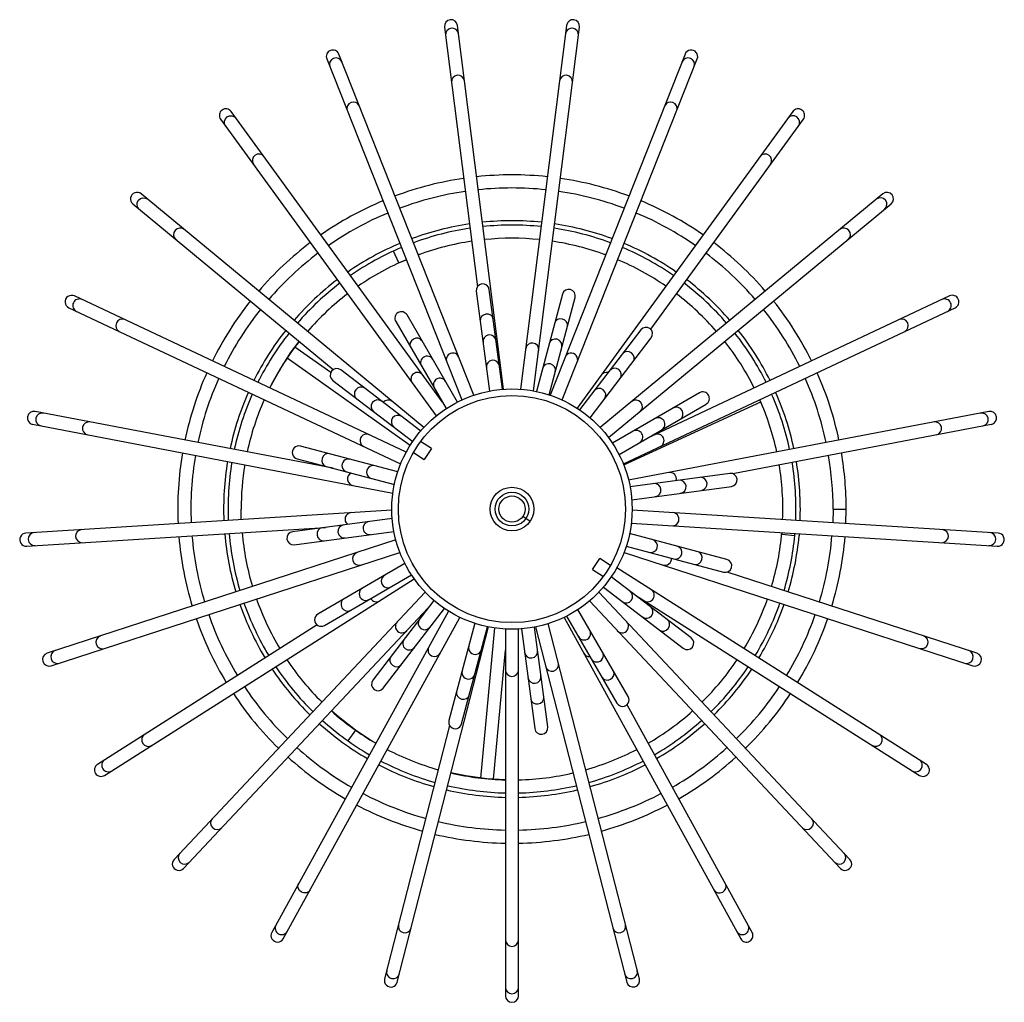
# Model space of a CAD drawing. Header units: millimetres. Extents: x -122 to 107, y -309 to 1637.
# Tile 1 of 13: x -118 to 107, y -309 to -84. Entities that reach past the tile are written whole.
import ezdxf

# ---------------------------------------------------------------- set-up
doc = ezdxf.new("R2010")
doc.units = ezdxf.units.MM

msp = doc.modelspace()

# ---------------------------------------------------------------- linework, layer by layer
at = {"color": 7, "linetype": 'Continuous', "lineweight": 25}
for p, q in [((-7.64, -168.62), (-18.16, -85.34)), ((6.79, -85.34), (-3.73, -168.62)), ((-21.14, -85.71), (-13.62, -145.18)), ((-0.76, -169), (9.76, -85.71)), ((-14.4, -169.97), (-45.3, -91.92)), ((33.93, -91.92), (3.03, -169.97)), ((-48.09, -93.02), (-17.19, -171.07)), ((5.82, -171.07), (36.72, -93.02)), ((-21.6, -171.6), (-69.95, -105.04)), ((58.58, -105.04), (9.24, -172.95)), ((-72.38, -106.81), (-23.04, -174.72)), ((26.06, -154.9), (61.01, -106.81)), ((-25.89, -177.39), (-90.57, -123.88)), ((79.19, -123.88), (14.52, -177.39)), ((-92.48, -126.2), (-46.62, -164.13)), ((16.43, -179.7), (81.11, -126.2)), ((-31.58, -139.72), (-29.9, -138.97)), ((-13.86, -146.2), (-10.81, -169.03)), ((-7.83, -168.63), (-10.88, -145.81)), ((-29.89, -183), (-105.85, -147.26)), ((5.84, -146.87), (-0.08, -169.13)), ((2.82, -169.9), (8.74, -147.64)), ((94.48, -147.26), (25.36, -179.78)), ((-107.13, -149.97), (-31.17, -185.72)), ((19.8, -185.72), (95.75, -149.97)), ((-32.31, -153.12), (-20.76, -173.05)), ((-18.16, -171.54), (-29.71, -151.62)), ((23.78, -155.03), (9.8, -173.32)), ((-56.35, -160.31), (-54.4, -157.7)), ((12.18, -175.15), (26.17, -156.85)), ((-47.19, -164.81), (-55.4, -159)), ((-57.13, -161.44), (-28.96, -181.4)), ((-26.59, -178.18), (-44.89, -164.2)), ((-46.71, -166.58), (-28.41, -180.57)), ((37.24, -169.43), (17.32, -180.98)), ((18.82, -183.57), (38.75, -172.02)), ((19.89, -185.95), (51.26, -171.53)), ((-46.63, -186.71), (-114.83, -173.7)), ((103.46, -173.7), (21.01, -189.43)), ((-115.4, -176.65), (-32.94, -192.38)), ((44.83, -187.94), (104.02, -176.65)), ((-31.84, -187.54), (-54.09, -181.62)), ((-24.12, -182.21), (-26.6, -180.6)), ((-24.12, -182.21), (-25.76, -184.73)), ((-54.87, -184.52), (-32.61, -190.44)), ((-28.24, -183.11), (-25.76, -184.73)), ((44.16, -187.88), (21.33, -190.93)), ((21.73, -193.9), (44.56, -190.85)), ((-67.64, -198.44), (-67.69, -196.05)), ((67.81, -196.05), (67.75, -199.17)), ((70.74, -199.36), (70.81, -196.05)), ((-33.19, -196.28), (-116.96, -201.55)), ((-33.1, -198.2), (-55.93, -201.25)), ((-3.17, -197.69), (-1.5, -198.78)), ((105.59, -201.55), (21.81, -196.28)), ((-116.77, -204.54), (-48.4, -200.24)), ((21.62, -199.27), (105.4, -204.54)), ((-55.53, -204.22), (-32.71, -201.17)), ((43.49, -207.58), (21.24, -201.66)), ((56.08, -201.44), (56.05, -201.79)), ((59.03, -202.07), (59.07, -201.63)), ((60.07, -201.69), (60.03, -202.16)), ((-32.26, -203.11), (-112.1, -229.05)), ((20.46, -204.56), (42.72, -210.48)), ((-111.17, -231.9), (-31.34, -205.96)), ((19.97, -205.96), (99.8, -231.9)), ((-30.19, -208.53), (-50.12, -220.08)), ((12.75, -209.89), (14.39, -207.37)), ((16.86, -208.99), (14.39, -207.37)), ((89.18, -254.48), (18.3, -209.5)), ((-48.61, -222.67), (-28.69, -211.12)), ((12.75, -209.89), (15.22, -211.5)), ((35.34, -225.52), (17.04, -211.53)), ((100.73, -229.05), (43.53, -210.47)), ((-98.94, -257.01), (-28.07, -212.03)), ((15.22, -213.92), (33.52, -227.9)), ((-25.58, -215.04), (-83.04, -276.23)), ((71.67, -276.23), (14.2, -215.04)), ((22.55, -215.75), (87.57, -257.01)), ((-23.55, -216.95), (-37.54, -235.25)), ((12.02, -217.09), (69.48, -278.29)), ((-80.85, -278.29), (-24.84, -218.64)), ((-20.23, -219.39), (-60.67, -292.95)), ((-58.04, -294.4), (-17.6, -220.84)), ((-35.16, -237.07), (-21.17, -218.78)), ((6.23, -220.84), (46.67, -294.4)), ((6.79, -220.56), (18.34, -240.48)), ((20.94, -238.98), (9.38, -219.05)), ((-50.27, -222.57), (-100.55, -254.48)), ((-31.94, -304.33), (-11.06, -223.02)), ((-14.19, -222.2), (-20.11, -244.46)), ((-17.21, -245.23), (-11.29, -222.97)), ((2.48, -245.9), (-0.57, -223.07)), ((-0.31, -223.02), (20.57, -304.33)), ((23.47, -303.58), (2.6, -222.27)), ((-9.72, -223.25), (-12.92, -257.63)), ((-7.19, -223.51), (-7.19, -307.45)), ((-4.19, -307.45), (-4.19, -223.51)), ((-3.54, -223.47), (-0.49, -246.29)), ((-9.93, -257.9), (-7.19, -228.37)), ((49.3, -292.95), (20.65, -240.84)), ((-19.96, -245.6), (-34.84, -303.58)), ((-7.19, -258.03), (-11.47, -257.78))]:
    msp.add_line(p, q, dxfattribs=at)
at = {"color": 8, "linetype": 'Continuous', "lineweight": 25}
for p, q in [((-31.58, -139.72), (-32.83, -136.99)), ((67.81, -196.05), (70.81, -196.05)), ((56.05, -201.79), (59.03, -202.07)), ((-41.53, -246.64), (-43.26, -249.09))]:
    msp.add_line(p, q, dxfattribs=at)
at = {"color": 8, "linetype": 'Continuous', "lineweight": 25, "flags": 128}
for points in [[(-71.23, -108.38), (-71.48, -107.85), (-71.5, -107.27), (-71.29, -106.73), (-70.9, -106.3), (-70.36, -106.05), (-69.78, -106.03), (-69.23, -106.23), (-68.81, -106.62), (-68.81, -106.62)], [(-90.98, -127.44), (-91.34, -126.99), (-91.51, -126.43), (-91.45, -125.85), (-91.17, -125.33), (-90.71, -124.96), (-90.16, -124.79), (-89.58, -124.85), (-89.06, -125.13), (-89.06, -125.13)], [(-9.98, -152.55), (-10.16, -152.07), (-10.54, -151.69), (-11.06, -151.47), (-11.64, -151.45), (-12.2, -151.63), (-12.64, -151.97), (-12.91, -152.44), (-12.95, -152.95), (-12.95, -152.95)], [(6.99, -154.22), (7.01, -153.71), (6.8, -153.21), (6.41, -152.81), (5.88, -152.57), (5.3, -152.52), (4.75, -152.67), (4.33, -152.99), (4.09, -153.45), (4.09, -153.45)], [(-26.3, -157.51), (-26.65, -157.13), (-27.15, -156.93), (-27.71, -156.92), (-28.26, -157.13), (-28.7, -157.5), (-28.98, -157.99), (-29.05, -158.52), (-28.9, -159.01), (-28.9, -159.01)], [(22.03, -162.26), (22.25, -161.79), (22.25, -161.25), (22.03, -160.73), (21.64, -160.3), (21.12, -160.03), (20.56, -159.96), (20.05, -160.1), (19.65, -160.43), (19.65, -160.43)], [(-39.48, -168.33), (-39.95, -168.12), (-40.48, -168.12), (-41.01, -168.33), (-41.43, -168.73), (-41.7, -169.24), (-41.77, -169.8), (-41.63, -170.32), (-41.3, -170.71), (-41.3, -170.71)], [(32.86, -175.44), (33.23, -175.09), (33.44, -174.59), (33.44, -174.03), (33.24, -173.48), (32.86, -173.03), (32.37, -172.76), (31.84, -172.69), (31.35, -172.84), (31.35, -172.84)], [(-47.52, -183.37), (-48.03, -183.35), (-48.52, -183.56), (-48.92, -183.96), (-49.17, -184.49), (-49.22, -185.07), (-49.07, -185.61), (-48.74, -186.03), (-48.29, -186.27), (-48.29, -186.27)], [(-49.18, -200.35), (-49.67, -200.52), (-50.04, -200.9), (-50.26, -201.42), (-50.28, -202.01), (-50.11, -202.56), (-49.76, -203.01), (-49.3, -203.27), (-48.79, -203.32), (-48.79, -203.32)], [(36.14, -208.73), (36.66, -208.75), (37.15, -208.54), (37.55, -208.14), (37.8, -207.61), (37.85, -207.03), (37.7, -206.49), (37.37, -206.07), (36.91, -205.83), (36.91, -205.83)], [(-44.23, -216.66), (-44.61, -217.01), (-44.81, -217.51), (-44.81, -218.07), (-44.61, -218.62), (-44.24, -219.07), (-43.75, -219.34), (-43.22, -219.41), (-42.72, -219.26), (-42.72, -219.26)], [(28.11, -223.77), (28.58, -223.98), (29.11, -223.98), (29.63, -223.77), (30.06, -223.37), (30.33, -222.86), (30.4, -222.3), (30.26, -221.78), (29.93, -221.39), (29.93, -221.39)], [(-33.41, -229.84), (-33.62, -230.31), (-33.62, -230.85), (-33.41, -231.37), (-33.01, -231.8), (-32.49, -232.07), (-31.93, -232.14), (-31.42, -232), (-31.02, -231.67), (-31.02, -231.67)], [(14.93, -234.59), (15.28, -234.97), (15.77, -235.17), (16.34, -235.18), (16.88, -234.97), (17.33, -234.6), (17.61, -234.11), (17.68, -233.58), (17.52, -233.09), (17.52, -233.09)], [(-18.36, -237.88), (-18.38, -238.39), (-18.18, -238.89), (-17.78, -239.29), (-17.25, -239.53), (-16.67, -239.58), (-16.13, -239.43), (-15.7, -239.11), (-15.46, -238.65), (-15.46, -238.65)], [(-1.39, -239.55), (-1.21, -240.03), (-0.83, -240.41), (-0.31, -240.63), (0.27, -240.65), (0.82, -240.47), (1.27, -240.13), (1.54, -239.66), (1.58, -239.15), (1.58, -239.15)], [(-51.9, -283.22), (-52.26, -283.64), (-52.76, -283.88), (-53.34, -283.92), (-53.89, -283.73), (-54.34, -283.36), (-54.62, -282.86), (-54.68, -282.3), (-54.52, -281.77), (-54.52, -281.77)]]:
    msp.add_lwpolyline(points, dxfattribs=at)
at = {"color": 7, "linetype": 'Continuous', "lineweight": 25, "flags": 128}
for points in [[(-8.81, -159.35), (-9, -158.8), (-9.18, -158.54)], [(-61.13, -168.3), (-58.94, -164.3), (-56.35, -160.31)], [(-13.93, -232.89), (-13.64, -232.59), (-13.39, -232.07)], [(-41.53, -246.64), (-45.43, -243.63), (-47.02, -242.26)], [(-36.86, -249.64), (-37.58, -249.22), (-41.53, -246.64)], [(-11.47, -257.78), (-16.25, -257.14), (-19.65, -256.46)]]:
    msp.add_lwpolyline(points, dxfattribs=at)
at = {"color": 7, "linetype": 'Continuous', "lineweight": 25}
for radius in [27.5, 26, 5, 3.86, 3]:
    msp.add_circle((-5.69, -196.05), radius, dxfattribs=at)
for centre, radius, start, end in [((-19.65, -85.53), 1.5, 7.2, 187.2), ((8.28, -85.53), 1.5, 352.8, 172.8), ((-46.7, -92.47), 1.5, 21.6, 201.6), ((35.32, -92.47), 1.5, 338.4, 158.4), ((-71.17, -105.92), 1.5, 36, 216), ((59.79, -105.92), 1.5, 324, 144), ((-5.69, -196.05), 76.5, 98.3235, 110.4765), ((-5.69, -196.05), 76.5, 83.9235, 96.0765), ((-5.69, -196.05), 76.5, 69.5235, 81.6765), ((-91.52, -125.04), 1.5, 50.4, 230.4), ((-5.69, -196.05), 73.5, 98.3694, 110.4306), ((-5.69, -196.05), 73.5, 83.9694, 96.0306), ((-5.69, -196.05), 73.5, 69.5694, 81.6306), ((80.15, -125.04), 1.5, 309.6, 129.6), ((-5.69, -196.05), 76.5, 112.7235, 124.8765), ((-5.69, -196.05), 76.5, 55.1235, 67.2765), ((-5.69, -196.05), 73.5, 112.7694, 124.8306), ((-5.69, -196.05), 73.5, 55.1694, 67.2306), ((-5.69, -196.05), 66, 84.1023, 95.8977), ((-5.69, -196.05), 66, 98.5023, 110.2977), ((-5.69, -196.05), 65, 98.5223, 110.2777), ((-5.69, -196.05), 65, 84.1223, 95.8777), ((-5.69, -196.05), 65, 69.7223, 81.4777), ((-5.69, -196.05), 66, 69.7023, 81.4977), ((-5.69, -196.05), 76.5, 127.1235, 139.2765), ((-5.69, -196.05), 62, 98.5863, 110.2137), ((-5.69, -196.05), 62, 84.1863, 95.8137), ((-5.69, -196.05), 62, 69.7863, 81.4137), ((-5.69, -196.05), 76.5, 40.7235, 52.8765), ((-5.69, -196.05), 66, 112.9023, 124.6977), ((-5.69, -196.05), 65, 112.9223, 124.6777), ((-5.69, -196.05), 65, 55.3223, 67.0777), ((-5.69, -196.05), 66, 55.3023, 67.0977), ((-5.69, -196.05), 73.5, 127.1694, 139.2306), ((-5.69, -196.05), 62, 112.9863, 124.6137), ((-5.69, -196.05), 62, 55.3863, 67.0137), ((-5.69, -196.05), 73.5, 40.7694, 52.8306), ((-5.69, -196.05), 66, 127.3023, 139.0977), ((-5.69, -196.05), 66, 40.9023, 52.6977), ((-5.69, -196.05), 65, 127.3223, 139.0777), ((-12.37, -146), 1.5, 7.606, 187.606), ((7.29, -147.26), 1.5, 345.106, 165.106), ((-5.69, -196.05), 65, 40.9223, 52.6777), ((-106.49, -148.62), 1.5, 64.8, 244.8), ((-5.69, -196.05), 76.5, 141.5235, 153.6765), ((-5.69, -196.05), 62, 127.3863, 139.0137), ((-5.69, -196.05), 62, 40.9863, 52.6137), ((-5.69, -196.05), 76.5, 26.3235, 38.4765), ((95.11, -148.62), 1.5, 295.2, 115.2), ((-5.69, -196.05), 73.5, 141.5694, 153.6306), ((-31.01, -152.37), 1.5, 30.106, 210.106), ((-5.69, -196.05), 73.5, 26.3694, 38.4306), ((-5.69, -196.05), 66, 141.7023, 153.4977), ((24.98, -155.94), 1.5, 322.606, 142.606), ((-5.69, -196.05), 66, 26.5023, 38.2977), ((-5.69, -196.05), 65, 141.7223, 153.4777), ((-5.69, -196.05), 62, 141.7863, 153.4137), ((-10.81, -157.68), 1.5, 7.606, 187.606), ((4.26, -158.64), 1.5, 345.106, 165.106), ((-5.69, -196.05), 62, 26.5863, 38.2137), ((-5.69, -196.05), 65, 26.5223, 38.2777), ((-1.07, -159.54), 1.5, 352.8, 172.8), ((-25.11, -162.56), 1.5, 30.106, 210.106), ((-19.23, -161.84), 1.5, 21.6, 201.6), ((-10.04, -163.45), 1.5, 7.606, 187.606), ((7.86, -161.84), 1.5, 338.4, 158.4), ((-45.8, -165.39), 1.5, 52.606, 232.606), ((2.77, -164.27), 1.5, 345.106, 165.106), ((17.82, -165.29), 1.5, 322.606, 142.606), ((-5.69, -196.05), 76.5, 155.9235, 168.0765), ((-5.69, -196.05), 73.5, 155.9694, 168.0306), ((-27.32, -166.28), 1.5, 36, 216), ((-22.18, -167.6), 1.5, 30.106, 210.106), ((15.94, -166.28), 1.5, 76.3837, 144), ((-5.69, -196.05), 73.5, 11.9694, 24.0306), ((-5.69, -196.05), 76.5, 11.9235, 24.0765), ((14.29, -169.92), 1.5, 322.606, 142.606), ((-5.69, -196.05), 66, 156.1023, 167.8977), ((-5.69, -196.05), 65, 156.1223, 167.8777), ((-5.69, -196.05), 62, 156.1863, 167.8137), ((-36.44, -172.54), 1.5, 52.606, 232.606), ((-34.04, -172.59), 1.5, 50.4, 139.4149), ((22.67, -172.59), 1.5, 309.6, 129.6), ((37.99, -170.72), 1.5, 300.106, 120.106), ((-5.69, -196.05), 62, 12.1863, 23.8137), ((-5.69, -196.05), 65, 12.1223, 23.8777), ((-5.69, -196.05), 66, 12.1023, 23.8977), ((-115.12, -175.18), 1.5, 79.2, 259.2), ((-31.81, -176.08), 1.5, 52.606, 232.606), ((27.81, -176.63), 1.5, 300.106, 120.106), ((103.74, -175.18), 1.5, 280.8, 100.8), ((-38.98, -180.38), 1.5, 64.8, 244.8), ((22.76, -179.55), 1.5, 300.106, 120.106), ((27.61, -180.38), 1.5, 295.2, 115.2), ((-54.48, -183.07), 1.5, 75.106, 255.106), ((-5.69, -196.05), 76.5, 170.3235, 182.4765), ((-5.69, -196.05), 73.5, 170.3694, 182.4306), ((-43.1, -186.1), 1.5, 75.106, 255.106), ((-5.69, -196.05), 73.5, 0, 9.6306), ((-5.69, -196.05), 76.5, 0, 9.6765), ((-5.69, -196.05), 66, 170.5023, 182.2977), ((-5.69, -196.05), 65, 170.5223, 182.2777), ((-5.69, -196.05), 62, 170.5863, 180), ((-37.47, -187.6), 1.5, 75.106, 255.106), ((-5.69, -196.05), 62, 357.7863, 9.4137), ((-5.69, -196.05), 65, 357.7223, 9.4777), ((-5.69, -196.05), 66, 357.7023, 9.4977), ((-41.83, -189.15), 1.5, 116.3893, 259.2), ((30.46, -189.15), 1.5, 346.0826, 100.8), ((44.36, -189.37), 1.5, 277.606, 97.606), ((26.91, -191.7), 1.5, 277.606, 97.606), ((32.69, -190.93), 1.5, 277.606, 97.606), ((-42.41, -198.36), 1.5, 93.6, 233.1582), ((31.04, -198.36), 1.5, 266.4, 86.4), ((-44.06, -201.17), 1.5, 97.606, 277.606), ((-38.28, -200.4), 1.5, 97.606, 277.606), ((-116.87, -203.05), 1.5, 93.6, 273.6), ((-5.69, -196.05), 76.5, 184.7235, 196.8765), ((-5.69, -196.05), 73.5, 184.7694, 196.8306), ((-5.69, -196.05), 66, 184.9023, 196.6977), ((-5.69, -196.05), 65, 184.9223, 196.6777), ((-5.69, -196.05), 62, 184.9863, 196.6137), ((-55.73, -202.73), 1.5, 97.606, 277.606), ((-5.69, -196.05), 62, 343.3863, 355.0137), ((-5.69, -196.05), 65, 343.3223, 354.685), ((-5.69, -196.05), 66, 343.3023, 354.685), ((-5.69, -196.05), 73.5, 343.1694, 355.2306), ((-5.69, -196.05), 76.5, 343.1235, 355.2765), ((105.5, -203.05), 1.5, 266.4, 86.4), ((26.1, -204.5), 1.5, 255.106, 75.106), ((31.73, -206), 1.5, 255.106, 75.106), ((-40.68, -207.42), 1.5, 108, 288), ((29.31, -207.42), 1.5, 252, 4.3308), ((43.11, -209.03), 1.5, 255.106, 75.106), ((-34.14, -212.55), 1.5, 120.106, 300.106), ((-39.18, -215.47), 1.5, 120.106, 300.106), ((20.44, -216.02), 1.5, 232.606, 52.606), ((25.38, -215.77), 1.5, 237.6, 57.6), ((-5.69, -196.05), 66, 199.3023, 211.0977), ((-5.69, -196.05), 65, 199.3223, 211.0777), ((-5.69, -196.05), 62, 199.3863, 211.0137), ((-36.76, -215.77), 1.5, 211.1393, 302.4), ((25.07, -219.56), 1.5, 232.606, 52.606), ((-5.69, -196.05), 62, 328.9863, 340.6137), ((-5.69, -196.05), 65, 328.9223, 340.6777), ((-5.69, -196.05), 66, 328.9023, 340.6977), ((-5.69, -196.05), 73.5, 199.1694, 211.2306), ((-49.37, -221.38), 1.5, 120.106, 300.106), ((-5.69, -196.05), 73.5, 328.7694, 340.8306), ((-5.69, -196.05), 76.5, 199.1235, 211.2765), ((-30.88, -222.88), 1.5, 136.8, 316.8), ((-25.66, -222.18), 1.5, 142.606, 322.606), ((19.5, -222.88), 1.5, 223.2, 43.2), ((-5.69, -196.05), 76.5, 328.7235, 340.8765), ((10.81, -224.5), 1.5, 210.106, 30.106), ((-29.2, -226.81), 1.5, 142.606, 322.606), ((-23.41, -228.3), 1.5, 151.2, 331.2), ((-14.14, -227.83), 1.5, 165.106, 345.106), ((34.43, -226.71), 1.5, 232.606, 52.606), ((-111.64, -230.48), 1.5, 108, 288), ((-1.33, -228.65), 1.5, 187.606, 7.606), ((12.04, -228.3), 1.5, 208.8, 273.9485), ((13.73, -229.54), 1.5, 210.106, 30.106), ((100.26, -230.48), 1.5, 252, 72), ((-5.69, -196.05), 62, 213.7863, 225.4137), ((3.47, -231.69), 1.5, 194.4, 14.4), ((-5.69, -196.05), 62, 314.5863, 326.2137), ((-5.69, -196.05), 66, 213.7023, 225.4977), ((-5.69, -196.05), 65, 213.7223, 225.4777), ((-15.64, -233.46), 1.5, 165.106, 345.106), ((-5.69, -232.85), 1.5, 180, 0), ((-0.56, -234.42), 1.5, 187.606, 7.606), ((-5.69, -196.05), 65, 314.5223, 326.2777), ((-5.69, -196.05), 66, 314.5023, 326.2977), ((-36.35, -236.16), 1.5, 142.606, 322.606), ((-5.69, -196.05), 76.5, 213.5235, 225.6765), ((-5.69, -196.05), 73.5, 213.5694, 225.6306), ((-5.69, -196.05), 73.5, 314.3694, 326.4306), ((-5.69, -196.05), 76.5, 314.3235, 326.4765), ((19.64, -239.73), 1.5, 210.106, 30.106), ((-5.69, -196.05), 62, 228.1863, 239.8137), ((-5.69, -196.05), 62, 300.1863, 311.8137), ((-5.69, -196.05), 66, 228.1023, 239.8977), ((-5.69, -196.05), 65, 228.1223, 239.8777), ((-18.66, -244.84), 1.5, 165.106, 345.106), ((-5.69, -196.05), 65, 300.1223, 311.8777), ((-5.69, -196.05), 66, 300.1023, 311.8977), ((1, -246.1), 1.5, 187.606, 7.606), ((-5.69, -196.05), 73.5, 227.9694, 240.0306), ((-5.69, -196.05), 62, 242.5863, 254.2137), ((-5.69, -196.05), 62, 285.7863, 297.4137), ((-5.69, -196.05), 73.5, 299.9694, 312.0306), ((-99.75, -255.74), 1.5, 122.4, 302.4), ((-5.69, -196.05), 76.5, 227.9235, 240.0765), ((-5.69, -196.05), 66, 242.5023, 254.2977), ((-5.69, -196.05), 65, 242.5223, 254.2777), ((-5.69, -196.05), 65, 285.7223, 297.4777), ((-5.69, -196.05), 66, 285.7023, 297.4977), ((-5.69, -196.05), 76.5, 299.9235, 312.0765), ((88.37, -255.74), 1.5, 237.6, 57.6), ((-5.69, -196.05), 62, 256.9863, 268.6137), ((-5.69, -196.05), 62, 271.3863, 283.0137), ((-5.69, -196.05), 73.5, 242.3694, 254.4306), ((-5.69, -196.05), 66, 256.9023, 268.6977), ((-5.69, -196.05), 65, 256.9223, 268.6777), ((-5.69, -196.05), 65, 271.3223, 283.0777), ((-5.69, -196.05), 66, 271.3023, 283.0977), ((-5.69, -196.05), 73.5, 285.5694, 297.6306), ((-5.69, -196.05), 76.5, 242.3235, 254.4765), ((-5.69, -196.05), 76.5, 285.5235, 297.6765), ((-5.69, -196.05), 73.5, 256.7694, 268.8306), ((-5.69, -196.05), 73.5, 271.1694, 283.2306), ((-5.69, -196.05), 76.5, 256.7235, 268.8765), ((-5.69, -196.05), 76.5, 271.1235, 283.2765), ((-81.95, -277.26), 1.5, 136.8, 316.8), ((70.57, -277.26), 1.5, 223.2, 43.2), ((-59.35, -293.67), 1.5, 151.2, 331.2), ((47.98, -293.67), 1.5, 208.8, 28.8), ((-33.39, -303.95), 1.5, 165.6, 345.6), ((22.02, -303.95), 1.5, 194.4, 14.4), ((-5.69, -307.45), 1.5, 180, 0)]:
    msp.add_arc(centre, radius, start, end, dxfattribs=at)
at = {"color": 8, "linetype": 'Continuous', "lineweight": 25}
for centre, radius, start, end in [((-19.4, -87.47), 1.5, 7.5611, 186.8389), ((8.03, -87.47), 1.5, 353.1611, 172.4389), ((-45.97, -94.29), 1.5, 21.9611, 201.2389), ((34.6, -94.29), 1.5, 338.7012, 158.0988), ((-18.04, -98.24), 1.5, 9.4815, 184.9185), ((6.67, -98.24), 1.5, 355.0815, 170.5185), ((-41.98, -104.39), 1.5, 23.8815, 199.3185), ((30.61, -104.39), 1.5, 340.6815, 156.1185), ((58.64, -107.51), 1.5, 324.3611, 143.6389), ((-63.63, -116.29), 1.5, 38.2815, 213.7185), ((52.26, -116.29), 1.5, 326.2815, 141.7185), ((78.64, -126.29), 1.5, 309.9611, 129.2389), ((-81.64, -133.22), 1.5, 53.1347, 227.6653), ((70.27, -133.22), 1.5, 312.3347, 126.8653), ((-104.71, -149.45), 1.5, 65.1611, 244.4389), ((93.34, -149.45), 1.5, 295.5611, 114.8389), ((-94.89, -154.07), 1.5, 67.0815, 242.5185), ((83.52, -154.07), 1.5, 297.4815, 112.9185), ((-113.19, -175.54), 1.5, 79.5611, 258.8389), ((101.82, -175.54), 1.5, 281.1611, 100.4389), ((-102.52, -177.58), 1.5, 81.9347, 256.4653), ((91.15, -177.58), 1.5, 283.0815, 98.5185), ((37.45, -190.29), 1.51, 283.8009, 91.4112), ((-114.91, -202.92), 1.5, 93.9611, 273.2389), ((-104.08, -202.24), 1.5, 95.8815, 271.3185), ((92.71, -202.24), 1.5, 268.6815, 84.1185), ((103.54, -202.92), 1.5, 266.7611, 86.0389), ((-99.45, -226.52), 1.5, 110.2815, 285.7185), ((88.06, -226.51), 1.5, 254.7347, 69.2653), ((-109.77, -229.87), 1.5, 108.3611, 287.6389), ((98.4, -229.87), 1.5, 252.3611, 71.6389), ((-88.93, -248.88), 1.5, 124.6815, 300.1185), ((77.54, -248.87), 1.5, 240.3347, 54.8653), ((-98.09, -254.69), 1.5, 122.7611, 302.0389), ((86.72, -254.69), 1.5, 237.9611, 57.2389), ((-73.17, -267.91), 1.5, 139.5347, 314.0653), ((61.79, -267.91), 1.5, 225.9347, 40.4653), ((-80.61, -275.83), 1.5, 137.1012, 316.4988), ((69.23, -275.83), 1.5, 223.5611, 42.8389), ((41.81, -282.44), 1.5, 211.0815, 26.5185), ((-58.41, -291.96), 1.5, 151.5611, 330.8389), ((-30.2, -291.54), 1.5, 167.8815, 343.3185), ((18.83, -291.54), 1.5, 196.6815, 12.1185), ((47.04, -291.96), 1.5, 209.1611, 28.4389), ((-5.69, -294.64), 1.5, 182.2815, 357.7185), ((-32.9, -302.05), 1.5, 165.9611, 345.2389), ((21.53, -302.05), 1.5, 194.7611, 14.0389), ((-5.69, -305.49), 1.5, 180.3611, 359.6389)]:
    msp.add_arc(centre, radius, start, end, dxfattribs=at)

doc.saveas('drawing.dxf')
